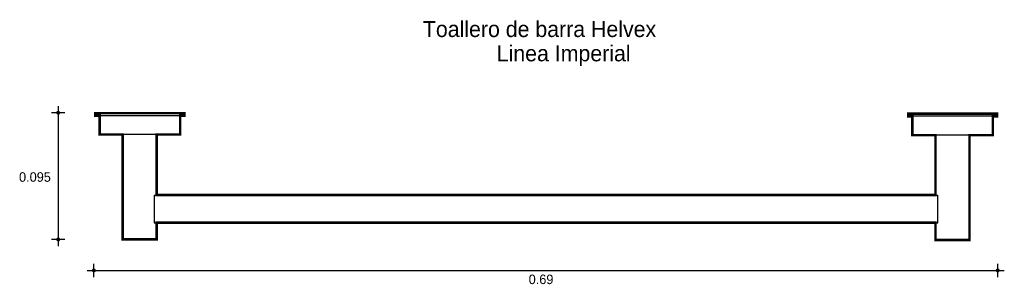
# Model space of a CAD drawing. Extents: x 7.663 to 8.413, y 4.927 to 5.129.
import ezdxf

# ---------------------------------------------------------------- set-up
doc = ezdxf.new("R2010")
doc.units = 0
doc.header["$MEASUREMENT"] = 0
for name, color, linetype in [('BORDE', 2, 'CONTINUOUS'), ('COTAS', 6, 'CONTINUOUS'), ('DIBUJO', 5, 'CONTINUOUS'), ('TEXTO', 4, 'CONTINUOUS')]:
    doc.layers.add(name, color=color, linetype=linetype)

msp = doc.modelspace()

# ---------------------------------------------------------------- linework, layer by layer
at = {"layer": 'BORDE', "const_width": 0.00192}
msp.add_lwpolyline([(8.40462, 5.05514), (8.4078, 5.05514), (8.4078, 5.05706), (8.34005, 5.05706), (8.34005, 5.05514), (8.34323, 5.05514), (8.34323, 5.04078), (8.36085, 5.04078), (8.36085, 4.99517), (7.76712, 4.99517), (7.76712, 5.04119), (7.78495, 5.04119), (7.78495, 5.05555), (7.78813, 5.05555), (7.78813, 5.05746), (7.72038, 5.05746), (7.72038, 5.05555), (7.72356, 5.05555), (7.72356, 5.04119), (7.74118, 5.04119), (7.74118, 4.96137), (7.76712, 4.96137), (7.76712, 4.9741), (8.36085, 4.9741), (8.36085, 4.96096), (8.38679, 4.96096), (8.38679, 5.04078), (8.40462, 5.04078)], close=True, dxfattribs=at)
at = {"layer": 'COTAS'}
for p, q in [((7.69203, 5.06287), (7.69203, 4.95631)), ((7.69706, 5.05784), (7.68699, 5.05784)), ((7.69706, 4.96134), (7.68699, 4.96134)), ((7.71918, 4.93272), (7.71918, 4.94279)), ((8.40831, 4.93272), (8.40831, 4.94279)), ((7.71414, 4.93776), (8.41334, 4.93776))]:
    msp.add_line(p, q, dxfattribs=at)
at = {"layer": 'COTAS', "const_width": 0.00151}
for points in [[(7.69127, 5.05784, 1), (7.69278, 5.05784, 1)], [(7.69127, 4.96134, 1), (7.69278, 4.96134, 1)], [(7.71842, 4.93776, 1), (7.71994, 4.93776, 1)], [(8.40755, 4.93776, 1), (8.40906, 4.93776, 1)]]:
    msp.add_lwpolyline(points, format="xyb", close=True, dxfattribs=at)
at = {"layer": 'DIBUJO'}
for p, q in [((7.78813, 5.05746), (7.72038, 5.05746)), ((7.72038, 5.05746), (7.72038, 5.05555)), ((7.78813, 5.05555), (7.72038, 5.05555)), ((7.72356, 5.05555), (7.72356, 5.04119)), ((7.78495, 5.05555), (7.78495, 5.04119)), ((7.78813, 5.05746), (7.78813, 5.05555)), ((8.4078, 5.05706), (8.34005, 5.05706)), ((8.34005, 5.05706), (8.34005, 5.05514)), ((8.4078, 5.05514), (8.34005, 5.05514)), ((8.34323, 5.05514), (8.34323, 5.04078)), ((8.40462, 5.05514), (8.40462, 5.04078)), ((8.4078, 5.05706), (8.4078, 5.05514)), ((7.78495, 5.04119), (7.72356, 5.04119)), ((7.74118, 4.96137), (7.74118, 5.04119)), ((7.76712, 5.04119), (7.76712, 4.99517)), ((8.40462, 5.04078), (8.34323, 5.04078)), ((8.36085, 4.99517), (8.36085, 5.04078)), ((8.38679, 5.04078), (8.38679, 4.96096)), ((7.76521, 4.99517), (8.36277, 4.99517)), ((7.76521, 4.99517), (7.76521, 4.9741)), ((8.36277, 4.9741), (8.36277, 4.99517)), ((7.76521, 4.9741), (8.36277, 4.9741)), ((7.76712, 4.9741), (7.76712, 4.96137)), ((8.36085, 4.96096), (8.36085, 4.9741)), ((7.74118, 4.96137), (7.76712, 4.96137)), ((8.36085, 4.96096), (8.38679, 4.96096))]:
    msp.add_line(p, q, dxfattribs=at)

# ---------------------------------------------------------------- texts
at = {"layer": 'COTAS'}
for s, p in [('0.095', (7.66214, 5.00525)), ('0.69', (8.0507, 4.92733))]:
    msp.add_text(s, height=0.007253, dxfattribs=at).set_placement(p)
at = {"layer": 'TEXTO'}
for s, p in [('Toallero de barra Helvex', (7.97004, 5.11543)), ('Linea Imperial', (8.02636, 5.09695))]:
    msp.add_text(s, height=0.0121475, dxfattribs=at).set_placement(p)

doc.saveas('drawing.dxf')
